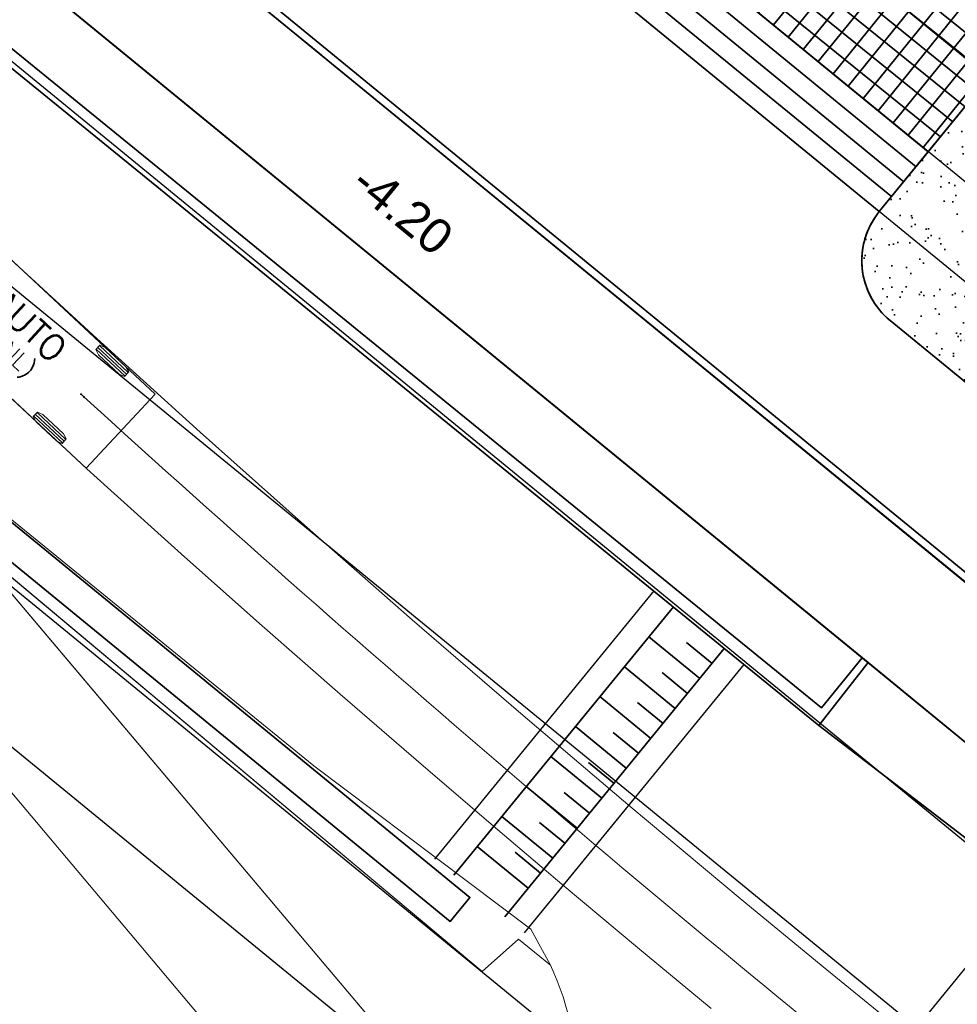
# Model space of a CAD drawing. Header units: metres. Extents: x 93008 to 98406, y 448779 to 454332.
# Tile 62 of 136: x 95591 to 95615, y 451694 to 451719. Entities that reach past the tile are written whole.
import ezdxf
from ezdxf.enums import TextEntityAlignment as Align

# ---------------------------------------------------------------- set-up
doc = ezdxf.new("R2010")
doc.units = ezdxf.units.M
doc.header["$MEASUREMENT"] = 0
doc.linetypes.add('XX-PROJECTGRENS', pattern=[18, 12, -3, 0, -3])
for name, color, linetype, lineweight in [('B-PV-GR-HAAG-G', 85, 'GR-HAAG1', 35), ('B-PV-VH-VERHARDING_FIETSPAD-G', 252, 'Continuous', 18), ('B-RO-GR-BEPLANTING_CULTUUR_VASTE PLANTENVAK-GV', 83, 'Continuous', 18), ('B-RO-VH-VERHARDING_ASFALT-GV', 252, 'Continuous', 18), ('N-PV-GR-BEPLANTING-A', 7, 'Continuous', 35), ('N-PV-GR-GROENSTROOK-G', 3, 'Continuous', 35), ('N-PV-GR-VASTE PLANTEN-G', 40, 'Continuous', 25), ('N-PV-IE-MEUBILAIR_WEGMEUBILAIR_TRAP-A', 10, 'Continuous', 35), ('N-PV-IE-MEUBILAIR_WEGMEUBILAIR_TRAP-G', 60, 'Continuous', 35), ('N-PV-KG-GRENS_BEHEER-G', 210, 'Continuous', 35), ('N-PV-KG-PROJECTGRENS-G', 7, 'XX-PROJECTGRENS', 35), ('N-PV-VH-KANTOPSLUITING_GELEIDEBAND-G', 1, 'Continuous', 35), ('N-PV-VH-VERHARDING-LICHT_OPEN-A', 8, 'Continuous', 35), ('N-PV-VH-VERHARDING-LICHT_OPEN-G', 2, 'Continuous', 35), ('N-PV-VH-VERHARDING_CORTENSSTAAL-G', 32, 'Continuous', 35), ('N-PV-VH-VERHARDING_FIETSPAD-G', 1, 'Continuous', 35), ('N-PV-VH-VERHARDING_TEGEL-G', 252, 'Continuous', 35), ('N-PV-VW-MARKERING_SYMBOOL-G', 7, 'Continuous', 35), ('X-XX-AL-PEIL-T18', 10, 'Continuous', 18), ('X-XX-AL-REFERENTIE_AUTOTURN-G', 7, 'Continuous', 18)]:
    doc.layers.add(name, color=color, linetype=linetype, lineweight=lineweight)
doc.layers.add('B-RO-OG-TERREIN_CULTUURSCHEIDING-V', color=7, linetype='Continuous', lineweight=18, true_color=0x28c846)
doc.layers.add('B-RO-VH-VERHARDING_BETONSTRAATSTEEN-V', color=7, linetype='Continuous', lineweight=18, true_color=0xcdcdcd)
doc.layers.add('X-XX-AL-HULPLIJN-G', color=6, linetype='Continuous', plot=False)
doc.styles.add('peil', font='arial.ttf', dxfattribs={"height": 1.8})
doc.styles.add('TSText', font='Simplex.shx')
doc.linetypes.add('GR-HAAG1', pattern='A,6,[176,NLCS.SHX,S=0.125,R=0,X=0,Y=0],-2', length=8)

# ---------------------------------------------------------------- blocks, each defined once
blk = doc.blocks.new('*U83')
at = {"layer": 'N-PV-VW-MARKERING_SYMBOOL-G'}
for p, q in [((0, -0.6500000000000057), (8.957362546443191, -0.6500000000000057)), ((0.5, -0.6500000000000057), (0.5, -1.5)), ((1, -0.6500000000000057), (1, -2.349999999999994)), ((1.5, -0.6500000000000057), (1.5, -1.5)), ((2, -0.6500000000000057), (2, -2.349999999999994)), ((2.5, -0.6500000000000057), (2.5, -1.5)), ((3, -0.6500000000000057), (3, -2.349999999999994)), ((3.5, -0.6500000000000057), (3.5, -1.5)), ((4, -0.6500000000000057), (4, -2.349999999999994)), ((4.5, -0.6500000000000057), (4.5, -1.5)), ((5, -0.6500000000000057), (5, -2.349999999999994)), ((5.5, -0.6500000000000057), (5.5, -1.5)), ((6, -0.6500000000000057), (6, -2.349999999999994)), ((6.5, -0.6500000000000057), (6.5, -1.5)), ((7, -0.6500000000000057), (7, -2.349999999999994)), ((7.5, -0.6500000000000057), (7.5, -1.5)), ((8, -0.6500000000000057), (8, -2.349999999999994)), ((0, -2.349999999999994), (8.957362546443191, -2.349999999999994))]:
    blk.add_line(p, q, dxfattribs=at)
at = {"layer": 'X-XX-AL-HULPLIJN-G'}
for p, q in [((0, 0), (8.957362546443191, 0)), ((0, -3), (8.957362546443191, -3))]:
    blk.add_line(p, q, dxfattribs=at)
blk = doc.blocks.new('*U87')
at = {"layer": 'X-XX-AL-REFERENTIE_AUTOTURN-G', "color": 6, "linetype": 'Continuous', "lineweight": 0, "ltscale": 0.3048, "transparency": 33554687}
blk.add_circle((0, 0), 0.0127, dxfattribs=at)
blk = doc.blocks.new('*U88')
at = {"layer": 'X-XX-AL-REFERENTIE_AUTOTURN-G', "color": 6, "linetype": 'Continuous', "lineweight": 0, "ltscale": 0.3048, "transparency": 33554687}
blk.add_circle((0, 0), 0.0127, dxfattribs=at)
blk = doc.blocks.new('*U89')
at = {"layer": 'X-XX-AL-REFERENTIE_AUTOTURN-G', "color": 6, "linetype": 'Continuous', "lineweight": 0, "ltscale": 0.3048, "transparency": 33554687}
blk.add_circle((0, 0), 0.0127, dxfattribs=at)
blk = doc.blocks.new('*U107')
at = {"layer": 'X-XX-AL-REFERENTIE_AUTOTURN-G', "color": 3, "linetype": 'Continuous', "ltscale": 0.3048, "transparency": 33554687, "flags": 128}
for points in [[(95587.33599908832, 451715.7282242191), (95589.76896229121, 451713.4908640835), (95592.44079155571, 451711.07048292), (95595.1316740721, 451708.6708829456), (95597.91726536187, 451706.2262535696), (95600.72268132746, 451703.8039310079), (95603.54779337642, 451701.4040580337), (95606.39252870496, 451699.0267077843), (95608.63525817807, 451697.1796676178), (95611.97027821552, 451694.4620881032)], [(95605.64439040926, 451696.18087996), (95603.74073775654, 451697.758758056), (95601.84546413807, 451699.3468575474), (95599.95871949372, 451700.9450546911), (95598.08052501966, 451702.5533290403), (95596.05547539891, 451704.3069910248), (95594.04060145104, 451706.0723715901), (95592.03611232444, 451707.8492904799), (95590.04206620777, 451709.6377000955), (95589.50767154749, 451710.1221042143), (95587.24413466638, 451712.2306307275)]]:
    blk.add_lwpolyline(points, dxfattribs=at)
blk = doc.blocks.new('*U111')
at = {"layer": 'X-XX-AL-REFERENTIE_AUTOTURN-G', "color": 2, "linetype": 'Continuous', "ltscale": 0.3048, "transparency": 33554687}
for p, q in [((-6.887, 1.246500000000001), (-7.903, 1.246500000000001)), ((-6.887, 1.183000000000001), (-7.903, 1.183000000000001)), ((-6.887, 1.119500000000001), (-7.903, 1.119500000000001)), ((-5.617, 1.246500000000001), (-6.633, 1.246500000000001)), ((-5.617, 1.183000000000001), (-6.633, 1.183000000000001)), ((-5.617, 1.119500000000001), (-6.633, 1.119500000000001)), ((-6.887, 0.7893000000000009), (-7.903, 0.789300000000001)), ((-5.617, 0.7893000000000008), (-6.633, 0.7893000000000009)), ((-6.887, 0.7258000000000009), (-7.903, 0.725800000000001)), ((-6.887, 0.6623000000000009), (-7.903, 0.662300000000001)), ((-5.617, 0.7258000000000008), (-6.633, 0.7258000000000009)), ((-5.617, 0.6623000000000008), (-6.633, 0.6623000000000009)), ((-6.887, -0.6622999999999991), (-7.903, -0.662299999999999)), ((-6.887, -0.7257999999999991), (-7.903, -0.725799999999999)), ((-5.617, -0.6622999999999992), (-6.633, -0.6622999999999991)), ((-5.617, -0.7257999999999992), (-6.633, -0.7257999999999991)), ((-6.887, -0.7892999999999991), (-7.903, -0.789299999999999)), ((-5.617, -0.7892999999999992), (-6.633, -0.7892999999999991)), ((-6.887, -1.119499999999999), (-7.903, -1.119499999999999)), ((-6.887, -1.182999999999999), (-7.903, -1.182999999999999)), ((-6.887, -1.246499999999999), (-7.903, -1.246499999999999)), ((-5.617, -1.119499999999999), (-6.633, -1.119499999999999)), ((-5.617, -1.182999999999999), (-6.633, -1.182999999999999)), ((-5.617, -1.246499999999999), (-6.633, -1.246499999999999))]:
    blk.add_line(p, q, dxfattribs=at)
at = {"layer": 'X-XX-AL-REFERENTIE_AUTOTURN-G', "color": 254, "linetype": 'Continuous', "lineweight": 0, "ltscale": 0.3048, "transparency": 33554687}
blk.add_lwpolyline([(8.021436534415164e-17, 1.31), (-10.4, 1.310000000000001), (-10.4, -1.309999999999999), (0, -1.309999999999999), (8.021436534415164e-17, 1.31), (8.021436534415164e-17, 1.31)], close=True, dxfattribs=at)
at = {"layer": 'X-XX-AL-REFERENTIE_AUTOTURN-G', "color": 254, "linetype": 'Continuous', "ltscale": 0.3048, "transparency": 33554687, "flags": 128}
for points in [[(-6.887, 1.262248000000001), (-6.887, 1.103752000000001), (-7.02924, 1.056000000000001), (-7.760759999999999, 1.056000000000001), (-7.903, 1.103752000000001), (-7.903, 1.262248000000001), (-7.760759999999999, 1.310000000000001), (-7.02924, 1.310000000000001)], [(-5.617, 1.262248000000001), (-5.617, 1.103752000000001), (-5.75924, 1.056000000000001), (-6.49076, 1.056000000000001), (-6.633, 1.103752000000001), (-6.633, 1.262248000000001), (-6.49076, 1.310000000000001), (-5.75924, 1.310000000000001)], [(-6.887, 0.8050480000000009), (-6.887, 0.6465520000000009), (-7.02924, 0.5988000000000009), (-7.760759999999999, 0.5988000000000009), (-7.903, 0.646552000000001), (-7.903, 0.805048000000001), (-7.760759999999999, 0.8528000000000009), (-7.02924, 0.8528000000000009)], [(-5.617, 0.8050480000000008), (-5.617, 0.6465520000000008), (-5.75924, 0.5988000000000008), (-6.49076, 0.5988000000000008), (-6.633, 0.6465520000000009), (-6.633, 0.8050480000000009), (-6.49076, 0.8528000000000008), (-5.75924, 0.8528000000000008)], [(-6.887, -0.6465519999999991), (-6.887, -0.8050479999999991), (-7.02924, -0.8527999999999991), (-7.760759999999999, -0.8527999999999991), (-7.903, -0.805047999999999), (-7.903, -0.646551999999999), (-7.760759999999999, -0.5987999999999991), (-7.02924, -0.5987999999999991)], [(-5.617, -0.6465519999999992), (-5.617, -0.8050479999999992), (-5.75924, -0.8527999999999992), (-6.49076, -0.8527999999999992), (-6.633, -0.8050479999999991), (-6.633, -0.6465519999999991), (-6.49076, -0.5987999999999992), (-5.75924, -0.5987999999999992)], [(-6.887, -1.103751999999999), (-6.887, -1.262247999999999), (-7.02924, -1.309999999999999), (-7.760759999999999, -1.309999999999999), (-7.903, -1.262247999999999), (-7.903, -1.103751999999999), (-7.760759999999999, -1.055999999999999), (-7.02924, -1.055999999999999)], [(-5.617, -1.103751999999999), (-5.617, -1.262247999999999), (-5.75924, -1.309999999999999), (-6.49076, -1.309999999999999), (-6.633, -1.262247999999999), (-6.633, -1.103751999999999), (-6.49076, -1.055999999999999), (-5.75924, -1.055999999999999)]]:
    blk.add_lwpolyline(points, close=True, dxfattribs=at)
blk = doc.blocks.new('*U110')
at = {"layer": 'X-XX-AL-REFERENTIE_AUTOTURN-G', "color": 2, "linetype": 'Continuous', "ltscale": 0.3048, "transparency": 33554687}
for p, q in [((1.134772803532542, 0.4729005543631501), (0.3913480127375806, 1.165414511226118)), ((1.178054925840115, 0.5193646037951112), (0.434630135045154, 1.211878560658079)), ((1.221337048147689, 0.5658286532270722), (0.4779122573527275, 1.25834261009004)), ((-0.3913480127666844, -1.16541451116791), (-1.134772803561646, -0.4729005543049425)), ((-0.4779122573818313, -1.258342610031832), (-1.221337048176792, -0.5658286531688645)), ((-0.4346301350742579, -1.211878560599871), (-1.178054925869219, -0.5193646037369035))]:
    blk.add_line(p, q, dxfattribs=at)
at = {"layer": 'X-XX-AL-REFERENTIE_AUTOTURN-G', "color": 254, "linetype": 'Continuous', "ltscale": 0.3048, "transparency": 33554687, "flags": 128}
for points in [[(1.232071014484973, 0.5773517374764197), (1.124038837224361, 0.4613774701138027), (0.98741121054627, 0.5233884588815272), (0.4521453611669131, 1.021998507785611), (0.3806140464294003, 1.153891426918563), (0.4886462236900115, 1.269865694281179), (0.625273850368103, 1.207854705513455), (1.16053969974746, 0.7092446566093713)], [(-0.3806140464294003, -1.153891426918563), (-0.4886462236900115, -1.269865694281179), (-0.625273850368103, -1.207854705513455), (-1.16053969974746, -0.7092446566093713), (-1.232071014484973, -0.5773517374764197), (-1.124038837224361, -0.4613774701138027), (-0.98741121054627, -0.5233884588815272), (-0.4521453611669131, -1.021998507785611)]]:
    blk.add_lwpolyline(points, close=True, dxfattribs=at)
at = {"rotation": 317.0305563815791}
blk.add_blockref('*U111', (1.024404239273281, -0.9542515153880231), dxfattribs=at)
at = {"layer": 'X-XX-AL-REFERENTIE_AUTOTURN-G', "color": 4, "transparency": 33554687, "style": 'TSText'}
for s, height, p in [('VRACHTAUTO', 0.655, (-2.52158282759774, 2.868090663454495)), ('CROW 2004 (NL)', 0.4366666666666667, (-3.079649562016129, 2.26899711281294)), ('(c) 2020 Transoft Solutions, Inc. All rights reserved.', 0.0262, (-2.780525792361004, 2.59011125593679))]:
    blk.add_text(s, height=height, rotation=317.0305563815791, dxfattribs=at).set_placement(p, align=Align.MIDDLE_CENTER)
blk = doc.blocks.new('*U86')
at = {"layer": 'X-XX-AL-REFERENTIE_AUTOTURN-G', "color": 6, "linetype": 'Continuous', "ltscale": 0.3048, "transparency": 33554687, "flags": 128}
blk.add_lwpolyline([(95589.36028733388, 451712.0497042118), (95589.43462981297, 451711.9804528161)], dxfattribs=at)
at = {"layer": 'X-XX-AL-REFERENTIE_AUTOTURN-G', "color": 6, "linetype": 'Continuous', "ltscale": 0.3048, "transparency": 33554687}
blk.add_arc((95899.950824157, 452053.1883006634), 461.3492195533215, 227.6962392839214, 231.4590139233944, dxfattribs=at)
for name, p in [('*U107', (0, 0)), ('*U110', (95589.36028733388, 451712.0497042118))]:
    blk.add_blockref(name, p)
for name, p, rotation in [('*U87', (95589.3602873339, 451712.0497042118), 317.0305563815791), ('*U88', (95589.43462981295, 451711.9804528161), 317.6962392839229), ('*U89', (95589.43462981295, 451711.9804528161), 317.6962392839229)]:
    blk.add_blockref(name, p, dxfattribs=dict(rotation=rotation))

msp = doc.modelspace()

# ---------------------------------------------------------------- hatches: boundary and pattern name
at = {"layer": 'N-PV-GR-BEPLANTING-A'}
h = msp.add_hatch(dxfattribs=at)
h.set_pattern_fill('SAND', color=256, scale=3, angle=-44.99999999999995)
h.set_pattern_definition([(315.0000000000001, (1.272792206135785, 0.5939696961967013), (2.163746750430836, -0.3394112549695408), [0, -0.72, 0, -0.96, 0, -1.68]), (325.0000000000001, (3.118340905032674, 0.7000357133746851), (2.462758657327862, 1.058923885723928), [0, -1.86, 0, -0.42, 0, -1.59]), (335.0000000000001, (2.184959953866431, 1.209152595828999), (2.506027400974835, 1.611932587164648), [0, -1.29, 0, -0.8699999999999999, 0, -1.89]), (345.0000000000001, (2.800142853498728, 0.1697056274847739), (1.745057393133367, 1.644376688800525), [0, -1.68, 0, -2.13, 0, -1.53]), (355.0000000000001, (2.227386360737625, 0.3181980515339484), (2.394213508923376, 1.205919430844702), [0, -1.23, 0, -0.9899999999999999, 0, -1.71]), (5.000000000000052, (2.906208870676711, -0.7848885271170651), (0.999698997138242, 1.653421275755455), [0, -0.36, 0, -2.37, 0, -1.41]), (15.00000000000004, (2.291025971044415, -0.5939696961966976), (1.971862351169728, 2.609264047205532), [0, -0.45, 0, -1.41, 0, -1.62]), (25.00000000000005, (1.569777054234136, -0.2969848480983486), (0.6131130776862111, 1.808560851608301), [0, -0.84, 0, -0.9599999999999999, 0, -2.19]), (35.00000000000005, (1.506137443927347, -0.6576093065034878), (0.7812364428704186, 2.231696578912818), [0, -1.08, 0, -1.29]), (45.00000000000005, (2.20617315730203, -1.781909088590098), (-0.4454772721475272, 2.397091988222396), [0, -1.65, 0, -0.9299999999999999, 0, -2.19]), (55.00000000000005, (0.6363961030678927, 0.2121320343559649), (-0.714931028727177, 1.855659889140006), [0, -0.8400000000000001, 0, -1.74, 0, -1.98]), (65.00000000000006, (1.060660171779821, 0.2121320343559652), (-0.2798065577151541, 2.381366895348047), [0, -1.44, 0, -1.14, 0, -1.59]), (75.00000000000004, (1.48492424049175, 0.2121320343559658), (-1.2453374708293, 2.538825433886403), [0, -1.98, 0, -0.63, 0, -2.28]), (85.00000000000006, (1.909188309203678, 0.2121320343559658), (-1.414361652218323, 1.388553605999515), [0, -1.14, 0, -0.42, 0, -2.34]), (95.00000000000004, (2.333452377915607, 0.2121320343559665), (-2.486851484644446, 1.920564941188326), [0, -0.33, 0, -1.74, 0, -1.44]), (105.0000000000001, (2.757716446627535, 0.2121320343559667), (-2.41098874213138, 1.000066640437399), [0, -0.8400000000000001, 0, -0.99, 0, -1.92]), (115, (3.181980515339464, 0.2121320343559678), (-3.276486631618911, 0.921648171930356), [0, -1.77, 0, -0.7199999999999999, 0, -1.23]), (125.0000000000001, (3.606244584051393, 0.2121320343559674), (-2.09640898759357, -0.03961510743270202), [0, -1.14, 0, -0.66, 0, -2.31])])
edge = h.paths.add_edge_path()
edge.add_arc((95614.56678146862, 451713.0496227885), 1.999999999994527, 140.7074838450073, 230.7074838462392)
edge.add_line((95613.30022188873, 451711.5017769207), (95631.88334874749, 451696.2957167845))
edge.add_arc((95633.46654822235, 451698.2305241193), 2.499999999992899, 230.7074838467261, 394.5427753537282)
edge.add_arc((95511.97034146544, 451614.5948753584), 149.9999999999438, 34.54277535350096, 43.65346851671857)
edge.add_arc((95618.32895630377, 451716.0682464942), 2.99999999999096, 43.65346851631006, 140.7074838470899)
edge.add_line((95616.00718750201, 451717.968085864), (95613.01893560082, 451714.3161823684))
at = {"layer": 'N-PV-VH-VERHARDING-LICHT_OPEN-A'}
h = msp.add_hatch(dxfattribs=at)
h.set_pattern_fill('ANSI37', color=256, scale=4, angle=-44.99999999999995)
h.set_pattern_definition([(321.0569954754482, (95605.26954660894, 451736.0074012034), (0.3142735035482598, 0.3888857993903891), []), (51.05699547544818, (95605.26954660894, 451736.0074012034), (-0.388885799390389, 0.3142735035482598), [])])
edge = h.paths.add_edge_path()
edge.add_line((95691.57154097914, 451766.0629284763), (95661.91642631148, 451790.0283620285))
edge.add_arc((95648.0883921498, 451772.9173868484), 22.00000000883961, 51.0569954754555, 69.39580322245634)
edge.add_arc((95653.01513511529, 451786.0218595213), 7.999999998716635, 69.39580322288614, 100.6054100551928)
edge.add_arc((95647.86189858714, 451813.5435628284), 19.9999999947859, 271.71568910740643, 280.60541005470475, ccw=False)
edge.add_arc((95648.38584769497, 451796.0514080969), 2.499999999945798, 159.3028235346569, 271.7156891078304, ccw=False)
edge.add_line((95646.04719407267, 451796.9349799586), (95646.3897878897, 451797.8417633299))
edge.add_line((95646.3897878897, 451797.8417633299), (95644.51886499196, 451798.5486208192))
edge.add_line((95644.51886499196, 451798.5486208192), (95644.20133363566, 451797.7081732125))
edge.add_arc((95642.79835930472, 451798.2375534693), 1.499526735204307, 232.547305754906, 339.32714885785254, ccw=False)
edge.add_arc((95661.16345423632, 451822.2123709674), 31.70000000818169, 193.823146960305, 232.5473057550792, ccw=False)
edge.add_arc((95604.64905219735, 451808.306891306), 26.50000001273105, 13.82314696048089, 36.53564190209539)
edge.add_arc((95628.35190940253, 451825.8689117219), 3.00000000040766, 159.3028235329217, 216.5356419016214, ccw=False)
edge.add_line((95625.54552505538, 451826.9291979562), (95625.6952940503, 451827.3256091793))
edge.add_line((95625.6952940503, 451827.3256091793), (95623.82437115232, 451828.0324666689))
edge.add_line((95623.82437115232, 451828.0324666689), (95623.51402654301, 451827.2110410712))
edge.add_arc((95620.70764219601, 451828.2713273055), 3.000000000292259, 264.2597440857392, 339.3028235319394, ccw=False)
edge.add_arc((95616.6068693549, 451787.4769199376), 38.00000012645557, 84.2597440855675, 124.546657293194)
edge.add_line((95595.05793742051, 451818.7761777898), (95596.19209173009, 451817.1288484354))
edge.add_arc((95616.60686930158, 451787.4769200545), 35.99999999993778, 83.89238061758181, 124.54665732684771, ccw=False)
edge.add_arc((95637.96345792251, 451735.4021177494), 89.60128104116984, 101.2799789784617, 113.6679445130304)
edge.add_arc((95606.827434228, 451806.439918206), 12.03955681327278, 113.6679445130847, 192.6323898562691)
edge.add_arc((95584.34558935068, 451801.4012845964), 10.99999999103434, -37.80994357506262, 12.63238985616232, ccw=False)
edge.add_arc((95589.48090544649, 451797.4164974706), 4.500000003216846, 264.61707664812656, 322.1900564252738, ccw=False)
edge.add_line((95589.05875329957, 451792.9363426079), (95588.73808621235, 451792.966558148))
edge.add_line((95588.73808621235, 451792.966558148), (95588.55046303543, 451790.9753782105))
edge.add_line((95588.55046303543, 451790.9753782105), (95590.9734838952, 451790.7470639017))
edge.add_arc((95590.78586071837, 451788.755883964), 2.000000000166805, -13.504645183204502, 84.61707663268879, ccw=False)
edge.add_arc((95578.14529787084, 451791.7916985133), 14.99999996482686, 340.87712679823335, 346.4953548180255, ccw=False)
edge.add_arc((95578.1452978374, 451791.7916985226), 14.99999999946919, 316.91313189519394, 340.87712680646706, ccw=False)
edge.add_arc((95578.14529800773, 451791.7916983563), 14.99999976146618, 315.0279413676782, 316.91313191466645, ccw=False)
edge.add_arc((95590.8775554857, 451779.0740490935), 2.995805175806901, 135.0576540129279, 218.4571861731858)
edge.add_arc((95678.49558118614, 451848.8452592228), 114.9999999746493, 218.5287854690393, 225.6390603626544)
edge.add_arc((95594.5944493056, 451763.0513196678), 5.000000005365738, 32.10124185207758, 45.639060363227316, ccw=False)
edge.add_line((95598.83000132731, 451765.708404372), (95600.11884994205, 451763.6539025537))
edge.add_arc((95589.95352510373, 451757.2768992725), 11.99999999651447, 11.603098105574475, 32.10124185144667, ccw=False)
edge.add_arc((95566.73784796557, 451752.5100969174), 35.70000146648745, -9.066396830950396, 11.603098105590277, ccw=False)
edge.add_arc((95599.02930851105, 451747.3572654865), 2.999999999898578, 258.99350302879, 350.9336031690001, ccw=False)
edge.add_arc((95612.01188920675, 451814.1064422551), 71.00000000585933, 245.84893109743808, 258.9935030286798, ccw=False)
edge.add_arc((95584.19010228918, 451752.0584916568), 3.000000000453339, 174.5842639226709, 245.8489301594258, ccw=False)
edge.add_arc((95568.26152498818, 451753.568599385), 13.00000000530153, 338.1934815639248, 354.5842642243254, ccw=False)
edge.add_arc((95589.68533323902, 451745.0056152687), 10.07172169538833, 158.2397241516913, 182.2053840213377)
edge.add_arc((95581.6209550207, 451744.6396341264), 1.999999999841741, 68.4867695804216, 180.6186894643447, ccw=False)
edge.add_arc((95539.08189156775, 451636.7210160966), 118.0000001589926, 60.00120711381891, 68.48676958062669, ccw=False)
edge.add_arc((95597.07977515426, 451737.1811850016), 1.99999999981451, -28.23188825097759, 60.001207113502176, ccw=False)
edge.add_arc((95586.5072913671, 451742.8576792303), 14.00000000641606, 310.45524532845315, 331.7681117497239, ccw=False)
edge.add_arc((95592.34697633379, 451736.0094619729), 5.000000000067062, 300.8574853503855, 310.45524532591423, ccw=False)
edge.add_line((95594.91149837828, 451731.7172333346), (95614.28549258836, 451715.8640250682))
edge.add_line((95614.28549258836, 451715.8640250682), (95616.00718750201, 451717.9680858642))
edge.add_arc((95618.32895630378, 451716.0682464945), 2.999999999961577, 43.65346851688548, 140.7074838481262, ccw=False)
edge.add_arc((95511.97034146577, 451614.5948753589), 149.9999999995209, 34.54277535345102, 43.65346851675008, ccw=False)
edge.add_arc((95633.4665482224, 451698.2305241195), 2.500000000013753, -58.73051882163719, 34.54277535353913, ccw=False)
edge.add_line((95634.76420799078, 451696.0936855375), (95639.82826766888, 451699.1689887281))
edge.add_arc((95641.35170371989, 451701.1511952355), 2.500000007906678, 221.950333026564, 232.4557169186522, ccw=False)
edge.add_arc((95751.05107979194, 451799.7529035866), 150.0000000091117, 214.8890009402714, 221.9503330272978, ccw=False)
edge.add_arc((95630.03999994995, 451715.3689361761), 2.472594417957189, 63.49462059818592, 214.8890009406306, ccw=False)
edge.add_arc((95651.226156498, 451757.8518032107), 44.9999999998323, 243.4946205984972, 263.0935629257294)
edge.add_arc((95646.4162215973, 451718.1420496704), 5.000000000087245, 263.0935629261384, 321.0569954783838)
edge.add_line((95650.30507959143, 451714.9993146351), (95666.28494877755, 451734.772996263))
edge.add_line((95666.28494877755, 451734.772996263), (95664.25051658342, 451736.4170993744))
edge.add_line((95664.25051658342, 451736.4170993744), (95664.24954115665, 451736.4178154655))
edge.add_line((95664.24954115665, 451736.4178154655), (95648.54233257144, 451716.981527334))
edge.add_line((95648.54233257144, 451716.981527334), (95645.36148006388, 451719.5520960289))
edge.add_line((95645.36148006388, 451719.5520960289), (95645.50604587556, 451719.7309834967))
edge.add_line((95645.50604587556, 451719.7309834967), (95642.78361194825, 451721.9310865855))
edge.add_line((95642.78361194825, 451721.9310865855), (95642.6390461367, 451721.7521991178))
edge.add_line((95642.6390461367, 451721.7521991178), (95642.17238317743, 451722.129327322))
edge.add_line((95642.17238317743, 451722.129327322), (95642.31694898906, 451722.3082147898))
edge.add_line((95642.31694898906, 451722.3082147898), (95637.33932742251, 451726.3308213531))
edge.add_line((95637.33932742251, 451726.3308213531), (95637.19464494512, 451726.1520281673))
edge.add_line((95637.19464494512, 451726.1520281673), (95636.72786532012, 451726.5292506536))
edge.add_line((95636.72786532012, 451726.5292506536), (95636.87243113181, 451726.7081381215))
edge.add_line((95636.87243113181, 451726.7081381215), (95634.77256448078, 451728.4051207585))
edge.add_line((95634.77256448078, 451728.4051207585), (95634.6282320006, 451728.2260447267))
edge.add_line((95634.6282320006, 451728.2260447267), (95634.14966913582, 451728.6127897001))
edge.add_line((95634.14966913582, 451728.6127897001), (95628.10933239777, 451721.1384046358))
edge.add_line((95628.10933239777, 451721.1384046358), (95612.4683455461, 451733.7784849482))
edge.add_line((95612.4683455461, 451733.7784849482), (95610.68641478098, 451731.5735024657))
edge.add_line((95610.68641478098, 451731.5735024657), (95608.77115221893, 451733.1212994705))
edge.add_line((95608.77115221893, 451733.1212994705), (95608.8968616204, 451733.2768537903))
edge.add_line((95608.8968616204, 451733.2768537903), (95607.28298555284, 451734.5810888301))
edge.add_line((95607.28298555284, 451734.5810888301), (95607.15727615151, 451734.4255345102))
edge.add_line((95607.15727615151, 451734.4255345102), (95605.2420135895, 451735.9733315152))
edge.add_line((95605.2420135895, 451735.9733315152), (95612.16231613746, 451744.536596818))
edge.add_line((95612.16231613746, 451744.536596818), (95612.23464889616, 451744.4781419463))
edge.add_line((95612.23464889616, 451744.4781419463), (95613.38174718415, 451745.897575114))
edge.add_line((95613.38174718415, 451745.897575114), (95606.3289143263, 451751.5972393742))
edge.add_line((95606.3289143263, 451751.5972393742), (95606.66543839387, 451752.0136582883))
edge.add_line((95606.66543839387, 451752.0136582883), (95606.66154953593, 451752.0168010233))
edge.add_line((95606.66154953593, 451752.0168010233), (95607.86157148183, 451753.5017225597))
edge.add_line((95607.86157148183, 451753.5017225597), (95609.15109038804, 451755.0894338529))
edge.add_line((95609.15109038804, 451755.0894338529), (95609.85108482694, 451754.5237415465))
edge.add_line((95609.85108482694, 451754.5237415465), (95611.64558653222, 451756.744279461))
edge.add_line((95611.64558653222, 451756.744279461), (95610.9455920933, 451757.3099717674))
edge.add_line((95610.9455920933, 451757.3099717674), (95611.53139790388, 451758.0348548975))
edge.add_line((95611.53139790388, 451758.0348548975), (95611.74139623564, 451757.8651472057))
edge.add_line((95611.74139623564, 451757.8651472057), (95613.02111794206, 451759.4486901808))
edge.add_line((95613.02111794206, 451759.4486901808), (95612.81111961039, 451759.6183978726))
edge.add_line((95612.81111961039, 451759.6183978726), (95614.71781695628, 451761.9777680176))
edge.add_line((95614.71781695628, 451761.9777680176), (95611.08562359, 451764.9130825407))
edge.add_line((95611.08562359, 451764.9130825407), (95611.13747871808, 451764.9772486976))
edge.add_line((95611.13747871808, 451764.9772486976), (95611.03247955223, 451765.0621025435))
edge.add_line((95611.03247955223, 451765.0621025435), (95611.0010522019, 451765.0232139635))
edge.add_line((95611.0010522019, 451765.0232139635), (95610.89994189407, 451765.1049250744))
edge.add_line((95610.89994189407, 451765.1049250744), (95608.78271641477, 451766.8840794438))
edge.add_line((95608.78271641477, 451766.8840794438), (95608.74940342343, 451766.8428575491))
edge.add_line((95608.74940342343, 451766.8428575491), (95608.54718280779, 451767.006279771))
edge.add_line((95608.54718280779, 451767.006279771), (95606.47273476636, 451768.7508640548))
edge.add_line((95606.47273476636, 451768.7508640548), (95606.43942177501, 451768.7096421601))
edge.add_line((95606.43942177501, 451768.7096421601), (95606.23720115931, 451768.8730643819))
edge.add_line((95606.23720115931, 451768.8730643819), (95604.13941997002, 451770.6365050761))
edge.add_line((95604.13941997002, 451770.6365050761), (95604.10610697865, 451770.5952831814))
edge.add_line((95604.10610697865, 451770.5952831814), (95603.90388636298, 451770.7587054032))
edge.add_line((95603.90388636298, 451770.7587054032), (95601.80610517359, 451772.5221460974))
edge.add_line((95601.80610517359, 451772.5221460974), (95601.77279218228, 451772.4809242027))
edge.add_line((95601.77279218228, 451772.4809242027), (95601.57057156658, 451772.6443464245))
edge.add_line((95601.57057156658, 451772.6443464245), (95599.47279037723, 451774.4077871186))
edge.add_line((95599.47279037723, 451774.4077871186), (95599.43947738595, 451774.3665652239))
edge.add_line((95599.43947738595, 451774.3665652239), (95599.23725677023, 451774.5299874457))
edge.add_line((95599.23725677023, 451774.5299874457), (95597.1394755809, 451776.2934281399))
edge.add_line((95597.1394755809, 451776.2934281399), (95597.10616258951, 451776.2522062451))
edge.add_line((95597.10616258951, 451776.2522062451), (95596.90394197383, 451776.415628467))
edge.add_line((95596.90394197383, 451776.415628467), (95595.68979397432, 451777.4205973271))
edge.add_line((95595.68979397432, 451777.4205973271), (95596.65619307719, 451778.6164311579))
edge.add_line((95596.65619307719, 451778.6164311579), (95596.64180430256, 451778.6280592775))
edge.add_line((95596.64180430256, 451778.6280592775), (95596.80522652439, 451778.8302798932))
edge.add_line((95596.80522652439, 451778.8302798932), (95596.87639262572, 451778.772767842))
edge.add_line((95596.87639262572, 451778.772767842), (95598.59861142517, 451780.9038620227))
edge.add_line((95598.59861142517, 451780.9038620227), (95598.55738953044, 451780.9371750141))
edge.add_line((95598.55738953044, 451780.9371750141), (95598.72081175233, 451781.1393956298))
edge.add_line((95598.72081175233, 451781.1393956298), (95600.48425244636, 451783.2371768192))
edge.add_line((95600.48425244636, 451783.2371768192), (95600.44303055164, 451783.2704898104))
edge.add_line((95600.44303055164, 451783.2704898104), (95600.60645277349, 451783.4727104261))
edge.add_line((95600.60645277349, 451783.4727104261), (95600.58117519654, 451783.4931382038))
edge.add_line((95600.58117519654, 451783.4931382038), (95603.86669042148, 451787.5586741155))
edge.add_line((95603.86669042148, 451787.5586741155), (95599.20006082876, 451791.329956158))
edge.add_line((95599.20006082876, 451791.329956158), (95600.46522593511, 451792.8954866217))
edge.add_line((95600.46522593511, 451792.8954866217), (95600.65392573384, 451793.0772794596))
edge.add_line((95600.65392573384, 451793.0772794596), (95600.69514762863, 451793.0439664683))
edge.add_line((95600.69514762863, 451793.0439664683), (95602.41736642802, 451795.1750606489))
edge.add_line((95602.41736642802, 451795.1750606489), (95602.37614453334, 451795.2083736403))
edge.add_line((95602.37614453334, 451795.2083736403), (95602.53956675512, 451795.410594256))
edge.add_line((95602.53956675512, 451795.410594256), (95604.30300744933, 451797.5083754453))
edge.add_line((95604.30300744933, 451797.5083754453), (95604.26178555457, 451797.5416884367))
edge.add_line((95604.26178555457, 451797.5416884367), (95604.42520777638, 451797.7439090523))
edge.add_line((95604.42520777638, 451797.7439090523), (95606.18864847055, 451799.8416902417))
edge.add_line((95606.18864847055, 451799.8416902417), (95606.1474265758, 451799.875003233))
edge.add_line((95606.1474265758, 451799.875003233), (95606.31084879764, 451800.0772238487))
edge.add_line((95606.31084879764, 451800.0772238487), (95608.07428949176, 451802.175005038))
edge.add_line((95608.07428949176, 451802.175005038), (95608.03306759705, 451802.2083180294))
edge.add_line((95608.03306759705, 451802.2083180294), (95608.1964898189, 451802.4105386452))
edge.add_line((95608.1964898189, 451802.4105386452), (95609.95993051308, 451804.5083198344))
edge.add_line((95609.95993051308, 451804.5083198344), (95609.91870861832, 451804.5416328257))
edge.add_line((95609.91870861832, 451804.5416328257), (95610.08213084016, 451804.7438534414))
edge.add_line((95610.08213084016, 451804.7438534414), (95611.80785871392, 451806.7949683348))
edge.add_line((95611.80785871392, 451806.7949683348), (95611.76663681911, 451806.8282813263))
edge.add_line((95611.76663681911, 451806.8282813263), (95611.84834793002, 451806.9293916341))
edge.add_line((95611.84834793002, 451806.9293916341), (95611.93472567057, 451807.0267306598))
edge.add_line((95611.93472567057, 451807.0267306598), (95611.91528138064, 451807.0424443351))
edge.add_line((95611.91528138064, 451807.0424443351), (95613.71292582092, 451809.2668711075))
edge.add_line((95613.71292582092, 451809.2668711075), (95613.82036669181, 451809.3600454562))
edge.add_line((95613.82036669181, 451809.3600454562), (95613.8009224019, 451809.3757591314))
edge.add_line((95613.8009224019, 451809.3757591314), (95615.59856684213, 451811.600185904))
edge.add_line((95615.59856684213, 451811.600185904), (95615.70600771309, 451811.6933602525))
edge.add_line((95615.70600771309, 451811.6933602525), (95615.68656342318, 451811.7090739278))
edge.add_line((95615.68656342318, 451811.7090739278), (95616.71423777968, 451812.9807304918))
edge.add_line((95616.71423777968, 451812.9807304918), (95619.23032890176, 451810.9473809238))
edge.add_line((95619.23032890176, 451810.9473809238), (95620.33113612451, 451810.018561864))
edge.add_line((95620.33113612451, 451810.018561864), (95620.35030680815, 451810.0422838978))
edge.add_line((95620.35030680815, 451810.0422838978), (95620.3969731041, 451810.0045710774))
edge.add_line((95620.3969731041, 451810.0045710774), (95620.40548372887, 451810.0151022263))
edge.add_line((95620.40548372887, 451810.0151022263), (95624.87379475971, 451806.4040890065))
edge.add_line((95624.87379475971, 451806.4040890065), (95625.25519708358, 451806.8760408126))
edge.add_line((95625.25519708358, 451806.8760408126), (95631.06906160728, 451802.1776342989))
edge.add_line((95631.06906160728, 451802.1776342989), (95630.707433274, 451801.7301510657))
edge.add_line((95630.707433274, 451801.7301510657), (95633.19630239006, 451799.7188006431))
edge.add_line((95633.19630239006, 451799.7188006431), (95633.55793072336, 451800.1662838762))
edge.add_line((95633.55793072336, 451800.1662838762), (95633.94680561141, 451799.8520191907))
edge.add_line((95633.94680561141, 451799.8520191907), (95633.52546531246, 451799.3306476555))
edge.add_line((95633.52546531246, 451799.3306476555), (95634.89434332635, 451798.224404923))
edge.add_line((95634.89434332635, 451798.224404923), (95635.31568362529, 451798.7457764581))
edge.add_line((95635.31568362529, 451798.7457764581), (95635.70455851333, 451798.4315117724))
edge.add_line((95635.70455851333, 451798.4315117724), (95635.32313094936, 451797.9595287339))
edge.add_line((95635.32313094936, 451797.9595287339), (95638.95143545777, 451795.0273569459))
edge.add_line((95638.95143545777, 451795.0273569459), (95639.38000404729, 451795.5576728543))
edge.add_line((95639.38000404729, 451795.5576728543), (95644.56968504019, 451791.3636929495))
edge.add_line((95644.56968504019, 451791.3636929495), (95644.20177123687, 451790.9084320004))
edge.add_line((95644.20177123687, 451790.9084320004), (95645.3314844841, 451789.9954674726))
edge.add_line((95645.3314844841, 451789.9954674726), (95645.3522213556, 451790.0211275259))
edge.add_line((95645.3522213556, 451790.0211275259), (95653.1299373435, 451783.7356574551))
edge.add_line((95653.1299373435, 451783.7356574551), (95654.33579583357, 451782.718738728))
edge.add_line((95654.33579583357, 451782.718738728), (95655.58031890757, 451784.2587264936))
edge.add_line((95655.58031890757, 451784.2587264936), (95656.90074265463, 451785.8402339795))
edge.add_line((95656.90074265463, 451785.8402339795), (95656.87512574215, 451785.8609359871))
edge.add_line((95656.87512574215, 451785.8609359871), (95658.50658176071, 451787.8762956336))
edge.add_line((95658.50658176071, 451787.8762956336), (95662.87832035, 451784.3433263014))
edge.add_line((95662.87832035, 451784.3433263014), (95663.72074639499, 451783.6201825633))
edge.add_line((95663.72074639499, 451783.6201825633), (95663.74144840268, 451783.6457994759))
edge.add_line((95663.74144840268, 451783.6457994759), (95687.16245530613, 451764.7183870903))
edge.add_line((95687.16245530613, 451764.7183870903), (95682.81434818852, 451759.3377294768))
edge.add_line((95682.81434818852, 451759.3377294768), (95681.90255175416, 451758.2618623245))
edge.add_line((95681.90255175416, 451758.2618623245), (95681.92816866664, 451758.2411603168))
edge.add_line((95681.92816866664, 451758.2411603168), (95679.01654694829, 451754.6382847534))
edge.add_line((95679.01654694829, 451754.6382847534), (95681.02902707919, 451753.0174954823))
edge.add_line((95681.02902707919, 451753.0174954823), (95691.57154097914, 451766.0629284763))

# ---------------------------------------------------------------- linework, layer by layer
at = {"layer": 'B-PV-GR-HAAG-G', "ltscale": 0.25, "flags": 128}
for points in [[(95541.35482600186, 451758.9145250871), (95541.41362298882, 451758.8663143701), (95575.62522584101, 451730.8020977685), (95579.64559862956, 451727.5041344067), (95583.28798793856, 451724.516235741), (95587.43126306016, 451721.1174540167), (95589.36305408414, 451719.5327810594), (95610.59641635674, 451702.2602998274), (95611.52719766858, 451701.5031530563), (95612.57906572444, 451702.7886272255), (95588.53512842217, 451722.4631179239), (95584.38770374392, 451725.8568411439), (95580.7416665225, 451728.8402928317), (95576.71726726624, 451732.1333477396), (95542.41097965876, 451760.2052366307)], [(95577.71576422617, 451716.8342289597), (95602.43978517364, 451696.603244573), (95601.9331613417, 451695.9841062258), (95577.2091403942, 451716.2150906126)]]:
    msp.add_lwpolyline(points, close=True, dxfattribs=at)
at = {"layer": 'B-PV-VH-VERHARDING_FIETSPAD-G'}
msp.add_lwpolyline([(95525.912, 451753.281), (95553.194, 451730.834), (95571.74, 451715.913), (95586.717, 451703.914), (95587.214, 451703.325), (95602.936, 451684.652), (95607.82, 451680.995), (95630.001, 451668.596), (95641.194, 451659.239), (95643.313, 451661.663), (95631.105, 451671.877), (95609.852, 451683.781), (95604.428, 451688.08), (95589.362, 451705.898), (95577.016, 451716.002), (95528.339, 451755.356)], dxfattribs=at)
at = {"layer": 'B-RO-GR-BEPLANTING_CULTUUR_VASTE PLANTENVAK-GV'}
msp.add_lwpolyline([(95535.145, 451751.511), (95529.246, 451756.436), (95528.339, 451755.356), (95577.016, 451716.002), (95589.362, 451705.898), (95602.762, 451694.688), (95603.699, 451695.525), (95604.523, 451694.855), (95604.016, 451695.785), (95598.405, 451700)], close=True, dxfattribs=at)
at = {"layer": 'B-RO-OG-TERREIN_CULTUURSCHEIDING-V'}
msp.add_lwpolyline([(95500, 451748.009), (95515.931, 451736.497), (95532.816, 451723.844), (95536.981, 451720.825), (95552.924, 451708.981), (95557.548, 451705.614), (95562.054, 451702.091), (95564.559, 451700.023), (95573.158, 451692.333, 0.2011423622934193), (95581.52, 451687.948, -0.0781562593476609), (95597.84, 451683.676), (95601.557, 451681.804), (95602.246, 451683.199), (95602.936, 451684.652), (95587.214, 451703.325), (95586.717, 451703.914), (95571.74, 451715.913), (95553.194, 451730.834), (95525.912, 451753.281)], format="xyb", dxfattribs=at)
at = {"layer": 'B-RO-OG-TERREIN_CULTUURSCHEIDING-V', "flags": 128}
msp.add_lwpolyline([(95589.95479390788, 451705.4020880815), (95589.57842033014, 451705.642047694), (95604.42800000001, 451688.08, 0.2269411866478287), (95604.523, 451694.855), (95603.699, 451695.525), (95602.762, 451694.688)], format="xyb", close=True, dxfattribs=at)
at = {"layer": 'B-RO-VH-VERHARDING_ASFALT-GV'}
for points in [[(95404.226, 451870.569), (95422.706, 451855.469), (95435.523, 451844.939), (95435.784, 451844.725), (95482.387, 451806.514), (95500, 451792.293), (95511.367, 451782.663), (95521.356, 451774.481), (95529.452, 451768.157), (95541.16000000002, 451758.557), (95589.11, 451719.223), (95610.344, 451701.95), (95611.459, 451701.043), (95612.82, 451700), (95618.357, 451695.751), (95619.97, 451694.421), (95633.108, 451683.595), (95639.581, 451678.479), (95645.342, 451673.7), (95650.853, 451669.122), (95666.366, 451656.553, -0.2081559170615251), (95680.799, 451627.722, -0.03490052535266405), (95679.922, 451614.949), (95679.418, 451611.748)], [(95665.542, 451605.096), (95667.304, 451615.309, 0.1110896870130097), (95666.15, 451638.501, 0.08943446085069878), (95653.653, 451654.659), (95641.789, 451664.483), (95618.586, 451683.997), (95618.418, 451683.79, 0.1408193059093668), (95614.314, 451685.0699999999, 0.1531117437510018), (95609.852, 451683.7810000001), (95604.428, 451688.08, 0.2269411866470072), (95604.52300000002, 451694.855), (95604.016, 451695.785), (95598.405, 451700), (95535.145, 451751.511)]]:
    msp.add_lwpolyline(points, format="xyb", dxfattribs=at)
at = {"layer": 'B-RO-VH-VERHARDING_BETONSTRAATSTEEN-V'}
msp.add_lwpolyline([(95619.97, 451694.421), (95618.35700000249, 451695.7509999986), (95612.82, 451700), (95611.45900000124, 451701.0429999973), (95610.344, 451701.95), (95609.51734225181, 451702.6224526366), (95603.95805901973, 451695.8285254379), (95604.01599999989, 451695.785), (95604.52300000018, 451694.8549999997, -0.2269411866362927), (95604.42799999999, 451688.08), (95609.85199999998, 451683.7810000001, -0.1528232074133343), (95614.30524962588, 451685.0701922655, -0.14062399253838), (95618.40570080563, 451683.7980788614), (95624.22745273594, 451690.9127656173)], format="xyb", close=True, dxfattribs=at)
at = {"layer": 'N-PV-GR-GROENSTROOK-G', "flags": 128}
msp.add_lwpolyline([(95539.56985485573, 451762.5300506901, 0.1340326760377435), (95541.10151395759, 451758.6049557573), (95541.10151395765, 451758.6049557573), (95589.11, 451719.223), (95610.344, 451701.95), (95611.459, 451701.043), (95612.72770640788, 451702.666998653)], format="xyb", close=True, dxfattribs=at)
at = {"layer": 'N-PV-GR-VASTE PLANTEN-G'}
msp.add_lwpolyline([(95613.01893560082, 451714.3161823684, 0.414213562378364), (95613.30022188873, 451711.5017769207), (95631.88334874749, 451696.2957167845, 0.868025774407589), (95635.52580596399, 451699.6480774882, 0.03977385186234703), (95620.49954028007, 451718.1391316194, 0.4507506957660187), (95616.00718750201, 451717.968085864)], format="xyb", close=True, dxfattribs=at)
at = {"layer": 'N-PV-IE-MEUBILAIR_WEGMEUBILAIR_TRAP-A'}
for p, q in [((95594.43089910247, 451731.4644354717), (95613.96885164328, 451715.4770623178)), ((95593.29661409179, 451731.1004714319), (95613.33557185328, 451714.7031393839)), ((95593.89653191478, 451731.2556343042), (95613.65221174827, 451715.0901008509))]:
    msp.add_line(p, q, dxfattribs=at)
at = {"layer": 'N-PV-IE-MEUBILAIR_WEGMEUBILAIR_TRAP-G', "flags": 128}
msp.add_lwpolyline([(95594.91149837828, 451731.7172333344, -0.1220929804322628), (95592.60984504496, 451731.01637675), (95613.0189354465, 451714.3161821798), (95614.28549258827, 451715.8640250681)], format="xyb", close=True, dxfattribs=at)
at = {"layer": 'N-PV-KG-GRENS_BEHEER-G', "flags": 128}
msp.add_lwpolyline([(95577.95722138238, 451744.8004321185, 0.01002237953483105), (95580.00018183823, 451739.8326508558, 0.2032763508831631), (95581.86445645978, 451736.4023066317, 0.0715098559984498), (95590.46448733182, 451731.3773744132, 0.1100944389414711), (95592.6098467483, 451731.0163768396), (95613.01893544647, 451714.3161821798, 0.4142135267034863), (95613.30022188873, 451711.5017769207, -2.408905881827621), (95613.30022188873, 451711.5017769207), (95650.42292483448, 451681.1252930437), (95728.56941861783, 451777.8247009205)], format="xyb", dxfattribs=at)
at = {"layer": 'N-PV-KG-PROJECTGRENS-G', "flags": 128}
msp.add_lwpolyline([(95528.76778980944, 451789.034541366), (95522.23805879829, 451794.3776401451), (95519.0756738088, 451790.5047444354), (95511.29742379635, 451796.8379763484), (95505.91378773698, 451790.2587052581), (95504.4756990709, 451788.5012359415), (95510.91715928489, 451783.04410021), (95511.40938702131, 451782.628280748), (95519.18401959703, 451776.2600713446), (95521.35600000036, 451774.4810000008), (95528.37390842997, 451768.9991258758), (95531.71990613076, 451773.0882258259), (95646.30826409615, 451679.3237331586), (95647.25307472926, 451677.2028825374), (95728.56941861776, 451777.8247009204), (95615.52780589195, 451870.3547409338), (95605.38899999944, 451857.7800000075), (95563.98100000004, 451806.839), (95553.52599999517, 451793.9769999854), (95548.07283845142, 451787.2291925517), (95539.51438732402, 451794.2323370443), (95538.16426255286, 451792.5823672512), (95534.233, 451795.676), (95528.76778980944, 451789.034541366)], close=True, dxfattribs=at)
at = {"layer": 'N-PV-VH-KANTOPSLUITING_GELEIDEBAND-G', "flags": 128}
msp.add_lwpolyline([(95651.19561189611, 451668.8444077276), (95646.47164531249, 451679.4484664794), (95577.70953415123, 451735.7146053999), (95577.58287819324, 451735.5598208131), (95646.3082640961, 451679.3237331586), (95650.85299999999, 451669.122)], close=True, dxfattribs=at)
at = {"layer": 'N-PV-VH-VERHARDING-LICHT_OPEN-G', "flags": 128}
msp.add_lwpolyline([(95582.35438714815, 451746.5002999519, -0.03704217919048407), (95598.07973866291, 451738.9132568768, -0.405209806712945), (95598.84185578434, 451736.2351026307, -0.09326392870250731), (95595.59124575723, 451732.2048968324, -0.04190262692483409), (95594.91149837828, 451731.7172333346), (95614.28549258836, 451715.8640250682), (95616.00718750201, 451717.9680858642, -0.4507506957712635), (95620.49954028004, 451718.1391316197, -0.03977385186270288), (95635.52580596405, 451699.6480774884, -0.4310472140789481)], format="xyb", dxfattribs=at)
at = {"layer": 'N-PV-VH-VERHARDING_CORTENSSTAAL-G'}
msp.add_lwpolyline([(95613.01893560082, 451714.3161823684, 0.414213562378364), (95613.30022188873, 451711.5017769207), (95631.88334874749, 451696.2957167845, 0.868025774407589), (95635.52580596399, 451699.6480774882, 0.03977385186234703), (95620.49954028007, 451718.1391316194, 0.4507506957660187), (95616.00718750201, 451717.968085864)], format="xyb", close=True, dxfattribs=at)
at = {"layer": 'N-PV-VH-VERHARDING_FIETSPAD-G'}
msp.add_lwpolyline([(95644.38707406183, 451676.7610113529), (95529.69341079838, 451770.6116724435, -0.06554346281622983), (95528.049117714, 451772.3622084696), (95524.12836076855, 451777.8170154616, 0.06554346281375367), (95523.05599571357, 451778.9586693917), (95515.31676637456, 451785.2914672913, 0.06554346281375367), (95513.98545949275, 451786.1166718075), (95507.86258087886, 451788.8802947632, -0.06554346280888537), (95505.8212436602, 451790.1456083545), (95426.29925501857, 451855.216258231), (95428.32575034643, 451857.6928116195), (95507.84773898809, 451792.6221617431, 0.06554346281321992), (95509.17904586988, 451791.7969572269), (95515.30192448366, 451789.0333342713, -0.06554346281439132), (95517.34326170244, 451787.7680206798), (95525.08249104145, 451781.4352227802, -0.06554346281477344), (95526.72678412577, 451779.684686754), (95530.64754107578, 451774.2298797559, 0.06554346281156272), (95531.71990613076, 451773.0882258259), (95646.30826409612, 451679.3237331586), (95650.853, 451669.122), (95645.342, 451673.7), (95645.583, 451673.99)], format="xyb", close=True, dxfattribs=at)
at = {"layer": 'N-PV-VH-VERHARDING_TEGEL-G', "flags": 128}
msp.add_lwpolyline([(95575.16036517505, 451743.7152614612, 0.01340016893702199), (95577.99858700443, 451736.9440664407, -0.2847136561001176), (95577.86094148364, 451735.8996383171), (95577.58287819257, 451735.5598208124), (95646.30826409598, 451679.3237331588), (95647.25307472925, 451677.2028825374), (95650.42292483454, 451681.1252930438), (95640.59222666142, 451689.1694822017), (95647.84296682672, 451698.0305167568), (95644.360313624, 451700.8802758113), (95643.28651104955, 451699.5679957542, -0.4053046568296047), (95639.82826766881, 451699.1689887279), (95634.76420799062, 451696.0936855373, -0.3179968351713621), (95631.88334874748, 451696.2957167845), (95613.30022188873, 451711.5017769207, -0.4142135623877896), (95613.01893560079, 451714.3161823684), (95613.01893560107, 451714.3161823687), (95592.60984674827, 451731.0163768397, -0.110094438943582), (95590.4644873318, 451731.3773744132, -0.0714822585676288), (95581.86746585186, 451736.399915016, -0.2078594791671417), (95579.99276413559, 451739.9164241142), (95579.62663756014, 451744.4887218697, -0.108413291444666)], format="xyb", dxfattribs=at)
at = {"layer": 'N-PV-VH-VERHARDING_TEGEL-G'}
msp.add_lwpolyline([(95619.50510478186, 451697.1212405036), (95612.72770640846, 451702.6669986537), (95611.45899999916, 451701.0429999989), (95612.81999999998, 451700.0000000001), (95618.37350857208, 451695.738331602)], close=True, dxfattribs=at)
at = {"layer": 'X-XX-AL-HULPLIJN-G'}
for p, q in [((95672.20740248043, 451671.6618627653), (95433.7046929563, 451866.8220514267)), ((95666.82845987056, 451662.5326229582), (95428.32575034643, 451857.6928116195)), ((95664.80196454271, 451660.0560695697), (95426.29925501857, 451855.216258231)), ((95663.53540496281, 451658.5082237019), (95425.03269543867, 451853.6684123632)), ((95660.685645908, 451655.0255704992), (95422.18293638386, 451850.1857591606)), ((95656.88596716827, 451650.3820328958), (95418.38325764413, 451845.5422215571)), ((95654.85947184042, 451647.9054795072), (95416.35676231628, 451843.0656681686)), ((95671.89469520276, 451668.7240027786), (95594.87032791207, 451731.7509179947)), ((95670.62813861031, 451667.1761605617), (95592.55200176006, 451731.0637097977)), ((95666.82845987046, 451662.5326229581), (95588.75232302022, 451726.4201721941)), ((95607.64280859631, 451685.4882494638), (95618.10154527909, 451698.2697345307))]:
    msp.add_line(p, q, dxfattribs=at)

# ---------------------------------------------------------------- block references
msp.add_blockref('*U86', (3.032576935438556, -2.450741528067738))
at = {"layer": 'N-PV-VW-MARKERING_SYMBOOL-G', "rotation": 230.707483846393}
msp.add_blockref('*U83', (95609.51734225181, 451702.6224526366), dxfattribs=at)

# ---------------------------------------------------------------- texts
at = {"layer": 'X-XX-AL-PEIL-T18', "style": 'peil'}
msp.add_text('-4.20', height=0.9, rotation=320.7074838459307, dxfattribs=at).set_placement((95599.31210933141, 451714.9425361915))

doc.saveas('drawing.dxf')
